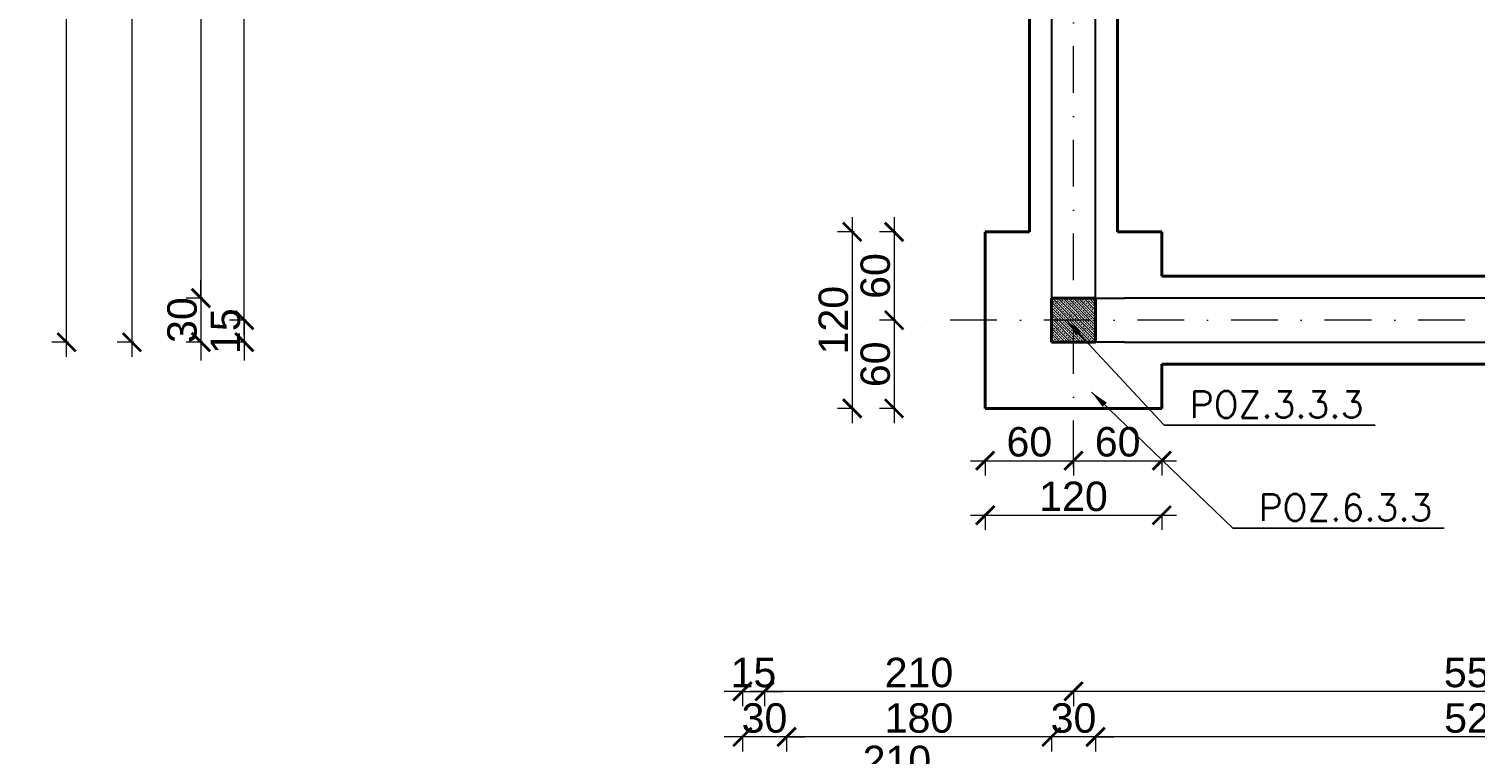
# Model space of a CAD drawing. Extents: x -19 to 9300416, y -12 to 10688993.
# Tile 52 of 106: x 4606677 to 4607660, y 5314784 to 5315276. Entities that reach past the tile are written whole.
import ezdxf

# ---------------------------------------------------------------- set-up
doc = ezdxf.new("R2010")
doc.units = 0
doc.header["$MEASUREMENT"] = 0
doc.linetypes.add('DASHDOT', pattern=[25.4, 12.7, -6.35, 0, -6.35])
for name, color, linetype, lineweight in [('k', 7, 'Continuous', 13), ('K-OPISY', 252, 'Continuous', 15), ('K-SCIANY CIENKI', 163, 'Continuous', 30), ('K-SCIANY GRUBY', 195, 'Continuous', 40), ('K-WIDOK', 45, 'Continuous', 20), ('Osie', 175, 'DASHDOT', 9)]:
    doc.layers.add(name, color=color, linetype=linetype, lineweight=lineweight)
doc.styles.add('Arial Narrow 20', font='arial.ttf', dxfattribs={"height": 20})
doc.styles.add('Simplex', font='simplex.shx')
doc.dimstyles.new('1do100 ok', dxfattribs={"dimscale": 0.5, "dimtxt": 12, "dimasz": 25, "dimexe": 20, "dimexo": 0, "dimgap": 5, "dimtad": 1, "dimdec": 0, "dimzin": 9, "dimtxsty": 'Arial Narrow 20', "dimblk": 'ARCHTICK', "dimcen": 3, "dimdle": 20, "dimclrd": 256, "dimclre": 256, "dimclrt": 256, "dimadec": 0, "dimazin": 2, "dimtfac": 1, "dimtdec": 0, "dimtix": 1, "dimtmove": 2, "dimatfit": 3, "dimldrblk": 'NONE', "dimfxl": 0, "dimtvp": 1, "dimtolj": 1, "dimtzin": 0, "dimlwd": 5, "dimlwe": 5, "dimarcsym": 0})
doc.dimstyles.new('1do50', dxfattribs={"dimscale": 5, "dimtxt": 2.5, "dimasz": 2.5, "dimexe": 2.5, "dimexo": 0.5, "dimgap": 1, "dimtad": 1, "dimdec": 1, "dimrnd": 0.5, "dimzin": 12, "dimdsep": 46, "dimtxsty": 'Simplex', "dimblk": 'OBLIQUE', "dimcen": 0.5, "dimdle": 2.5, "dimclrd": 256, "dimclre": 256, "dimclrt": 256, "dimadec": 1, "dimazin": 3, "dimtfac": 1, "dimtdec": 1, "dimtix": 1, "dimtmove": 0, "dimatfit": 3, "dimfxl": 0, "dimtolj": 1, "dimtzin": 0, "dimarcsym": 0})

# ---------------------------------------------------------------- blocks, each defined once
blk = doc.blocks.new('_Oblique')
at = {"color": 0, "linetype": 'ByBlock', "lineweight": -2}
blk.add_line((-0.5, -0.5), (0.5, 0.5), dxfattribs=at)
blk = doc.blocks.new('G$C61CBF25F')
at = {"layer": 'Osie', "lineweight": 0, "ltscale": 2.5}
for p, q in [((305, 0), (305, 1880)), ((1525, 100), (204.85, 100))]:
    blk.add_line(p, q, dxfattribs=at)
blk = doc.blocks.new('_ArchTick')
at = {"color": 0, "linetype": 'ByBlock', "const_width": 0.15}
blk.add_lwpolyline([(-0.5, -0.5), (0.5, 0.5)], dxfattribs=at)
blk = doc.blocks.new('*D740')
at = {"layer": 'Defpoints', "color": 0, "lineweight": 0, "ltscale": 40}
for p in [(4607937.35, 5314993.55), (4607387.35, 5314989.87), (4607387.35, 5314826.11)]:
    blk.add_point(p, dxfattribs=at)
at = {"layer": 'k', "lineweight": 5, "ltscale": 40}
for p, q in [((4607947.35, 5314826.11), (4607377.35, 5314826.11)), ((4607387.35, 5314827.36), (4607387.35, 5314816.11)), ((4607937.35, 5314827.36), (4607937.35, 5314816.11))]:
    blk.add_line(p, q, dxfattribs=at)
at = {"layer": 'k', "lineweight": 5, "ltscale": 40, "xscale": 12.5, "yscale": 12.5, "zscale": 12.5, "rotation": 180}
blk.add_blockref('_ArchTick', (4607387.35, 5314826.11), dxfattribs=at)
at = {"layer": 'k', "lineweight": 5, "ltscale": 40, "xscale": 12.5, "yscale": 12.5, "zscale": 12.5}
blk.add_blockref('_ArchTick', (4607937.35, 5314826.11), dxfattribs=at)
at = {"layer": 'k', "lineweight": 0, "ltscale": 40, "insert": (4607662.35, 5314838.82), "char_height": 20, "attachment_point": 5, "style": 'Arial Narrow 20'}
blk.add_mtext('\\A1;550', dxfattribs=at)
blk = doc.blocks.new('_None')
blk = doc.blocks.new('*D741')
at = {"layer": 'Defpoints', "color": 0, "lineweight": 0, "ltscale": 40}
for p in [(4607177.35, 5315518.35), (4607387.35, 5314989.87), (4607177.35, 5314826.11)]:
    blk.add_point(p, dxfattribs=at)
at = {"layer": 'k', "lineweight": 5, "ltscale": 40}
for p, q in [((4607397.35, 5314826.11), (4607167.35, 5314826.11)), ((4607177.35, 5314827.36), (4607177.35, 5314816.11)), ((4607387.35, 5314827.36), (4607387.35, 5314816.11))]:
    blk.add_line(p, q, dxfattribs=at)
at = {"layer": 'k', "lineweight": 5, "ltscale": 40, "xscale": 12.5, "yscale": 12.5, "zscale": 12.5, "rotation": 180}
blk.add_blockref('_ArchTick', (4607177.35, 5314826.11), dxfattribs=at)
at = {"layer": 'k', "lineweight": 5, "ltscale": 40, "xscale": 12.5, "yscale": 12.5, "zscale": 12.5}
blk.add_blockref('_ArchTick', (4607387.35, 5314826.11), dxfattribs=at)
at = {"layer": 'k', "lineweight": 0, "ltscale": 40, "insert": (4607282.35, 5314838.82), "char_height": 20, "attachment_point": 5, "style": 'Arial Narrow 20'}
blk.add_mtext('\\A1;210', dxfattribs=at)
blk = doc.blocks.new('*D742')
at = {"layer": 'Defpoints', "color": 0, "lineweight": 0, "ltscale": 40}
for p in [(4606823.86, 5315618.35), (4607077.35, 5315618.35), (4607315.88, 5315078.35)]:
    blk.add_point(p, dxfattribs=at)
at = {"layer": 'k', "lineweight": 5, "ltscale": 40}
for p, q in [((4606823.86, 5315068.35), (4606823.86, 5315628.35)), ((4606825.11, 5315618.35), (4606813.86, 5315618.35)), ((4606825.11, 5315078.35), (4606813.86, 5315078.35))]:
    blk.add_line(p, q, dxfattribs=at)
at = {"layer": 'k', "lineweight": 5, "ltscale": 40, "xscale": 12.5, "yscale": 12.5, "zscale": 12.5}
for p, rotation in [((4606823.86, 5315618.35), 90), ((4606823.86, 5315078.35), 270)]:
    blk.add_blockref('_ArchTick', p, dxfattribs=dict(at, rotation=rotation))
at = {"layer": 'k', "lineweight": 0, "ltscale": 40, "insert": (4606811.15, 5315348.35), "char_height": 20, "attachment_point": 5, "rotation": 90, "style": 'Arial Narrow 20'}
blk.add_mtext('\\A1;540', dxfattribs=at)
blk = doc.blocks.new('*D758')
at = {"layer": 'Defpoints', "color": 0, "lineweight": 0, "ltscale": 40}
for p in [(4607315.88, 5315078.35), (4606823.86, 5315063.35), (4607374.18, 5315063.35)]:
    blk.add_point(p, dxfattribs=at)
at = {"layer": 'k', "lineweight": 5, "ltscale": 40}
for p, q in [((4606823.86, 5315078.35), (4606823.86, 5315090.85)), ((4606825.11, 5315078.35), (4606813.86, 5315078.35)), ((4606823.86, 5315078.35), (4606823.86, 5315063.35)), ((4606825.11, 5315063.35), (4606813.86, 5315063.35)), ((4606823.86, 5315063.35), (4606823.86, 5315050.85))]:
    blk.add_line(p, q, dxfattribs=at)
at = {"layer": 'k', "lineweight": 5, "ltscale": 40, "xscale": 12.5, "yscale": 12.5, "zscale": 12.5}
for p, rotation in [((4606823.86, 5315078.35), 270), ((4606823.86, 5315063.35), 90)]:
    blk.add_blockref('_ArchTick', p, dxfattribs=dict(at, rotation=rotation))
at = {"layer": 'k', "lineweight": 0, "ltscale": 40, "insert": (4606811.15, 5315070.85), "char_height": 20, "attachment_point": 5, "rotation": 90, "style": 'Arial Narrow 20'}
blk.add_mtext('\\A1;15', dxfattribs=at)
blk = doc.blocks.new('*D759')
at = {"layer": 'Defpoints', "color": 0, "lineweight": 0, "ltscale": 40}
for p in [(4607162.35, 5315603.35), (4607177.35, 5315603.35), (4607177.35, 5314826.11)]:
    blk.add_point(p, dxfattribs=at)
at = {"layer": 'k', "lineweight": 5, "ltscale": 40}
for p, q in [((4607162.35, 5314826.11), (4607149.85, 5314826.11)), ((4607162.35, 5314827.36), (4607162.35, 5314816.11)), ((4607162.35, 5314826.11), (4607177.35, 5314826.11)), ((4607177.35, 5314827.36), (4607177.35, 5314816.11)), ((4607177.35, 5314826.11), (4607189.85, 5314826.11))]:
    blk.add_line(p, q, dxfattribs=at)
at = {"layer": 'k', "lineweight": 5, "ltscale": 40, "xscale": 12.5, "yscale": 12.5, "zscale": 12.5}
blk.add_blockref('_ArchTick', (4607162.35, 5314826.11), dxfattribs=at)
at = {"layer": 'k', "lineweight": 5, "ltscale": 40, "xscale": 12.5, "yscale": 12.5, "zscale": 12.5, "rotation": 180}
blk.add_blockref('_ArchTick', (4607177.35, 5314826.11), dxfattribs=at)
at = {"layer": 'k', "lineweight": 0, "ltscale": 40, "insert": (4607169.85, 5314838.82), "char_height": 20, "attachment_point": 5, "style": 'Arial Narrow 20'}
blk.add_mtext('\\A1;15', dxfattribs=at)
blk = doc.blocks.new('*D788')
at = {"layer": 'Defpoints', "color": 0, "lineweight": 0, "ltscale": 40}
for p in [(4607402.35, 5315063.35), (4607922.76, 5315063.35), (4607402.35, 5314795.2)]:
    blk.add_point(p, dxfattribs=at)
at = {"layer": 'k', "lineweight": 5, "ltscale": 40}
for p, q in [((4607932.76, 5314795.2), (4607392.35, 5314795.2)), ((4607402.35, 5314796.45), (4607402.35, 5314785.2)), ((4607922.76, 5314796.45), (4607922.76, 5314785.2))]:
    blk.add_line(p, q, dxfattribs=at)
at = {"layer": 'k', "lineweight": 5, "ltscale": 40, "xscale": 12.5, "yscale": 12.5, "zscale": 12.5, "rotation": 180}
blk.add_blockref('_ArchTick', (4607402.35, 5314795.2), dxfattribs=at)
at = {"layer": 'k', "lineweight": 5, "ltscale": 40, "xscale": 12.5, "yscale": 12.5, "zscale": 12.5}
blk.add_blockref('_ArchTick', (4607922.76, 5314795.2), dxfattribs=at)
at = {"layer": 'k', "lineweight": 0, "ltscale": 40, "insert": (4607662.55, 5314807.91), "char_height": 20, "attachment_point": 5, "style": 'Arial Narrow 20'}
blk.add_mtext('\\A1;520', dxfattribs=at)
blk = doc.blocks.new('*D789')
at = {"layer": 'Defpoints', "color": 0, "lineweight": 0, "ltscale": 40}
for p in [(4607372.35, 5315063.35), (4607402.35, 5315063.35), (4607372.35, 5314795.2)]:
    blk.add_point(p, dxfattribs=at)
at = {"layer": 'k', "lineweight": 5, "ltscale": 40}
for p, q in [((4607372.35, 5314795.2), (4607359.85, 5314795.2)), ((4607372.35, 5314796.45), (4607372.35, 5314785.2)), ((4607402.35, 5314795.2), (4607372.35, 5314795.2)), ((4607402.35, 5314796.45), (4607402.35, 5314785.2)), ((4607402.35, 5314795.2), (4607414.85, 5314795.2))]:
    blk.add_line(p, q, dxfattribs=at)
at = {"layer": 'k', "lineweight": 5, "ltscale": 40, "xscale": 12.5, "yscale": 12.5, "zscale": 12.5}
blk.add_blockref('_ArchTick', (4607372.35, 5314795.2), dxfattribs=at)
at = {"layer": 'k', "lineweight": 5, "ltscale": 40, "xscale": 12.5, "yscale": 12.5, "zscale": 12.5, "rotation": 180}
blk.add_blockref('_ArchTick', (4607402.35, 5314795.2), dxfattribs=at)
at = {"layer": 'k', "lineweight": 0, "ltscale": 40, "insert": (4607387.35, 5314807.91), "char_height": 20, "attachment_point": 5, "style": 'Arial Narrow 20'}
blk.add_mtext('\\A1;30', dxfattribs=at)
blk = doc.blocks.new('*D790')
at = {"layer": 'Defpoints', "color": 0, "lineweight": 0, "ltscale": 40}
for p in [(4607192.35, 5315603.35), (4607372.35, 5315063.35), (4607192.35, 5314795.2)]:
    blk.add_point(p, dxfattribs=at)
at = {"layer": 'k', "lineweight": 5, "ltscale": 40}
for p, q in [((4607382.35, 5314795.2), (4607182.35, 5314795.2)), ((4607192.35, 5314796.45), (4607192.35, 5314785.2)), ((4607372.35, 5314796.45), (4607372.35, 5314785.2))]:
    blk.add_line(p, q, dxfattribs=at)
at = {"layer": 'k', "lineweight": 5, "ltscale": 40, "xscale": 12.5, "yscale": 12.5, "zscale": 12.5, "rotation": 180}
blk.add_blockref('_ArchTick', (4607192.35, 5314795.2), dxfattribs=at)
at = {"layer": 'k', "lineweight": 5, "ltscale": 40, "xscale": 12.5, "yscale": 12.5, "zscale": 12.5}
blk.add_blockref('_ArchTick', (4607372.35, 5314795.2), dxfattribs=at)
at = {"layer": 'k', "lineweight": 0, "ltscale": 40, "insert": (4607282.35, 5314807.91), "char_height": 20, "attachment_point": 5, "style": 'Arial Narrow 20'}
blk.add_mtext('\\A1;180', dxfattribs=at)
blk = doc.blocks.new('*D791')
at = {"layer": 'Defpoints', "color": 0, "lineweight": 0, "ltscale": 40}
for p in [(4607162.35, 5315603.35), (4607192.35, 5315603.35), (4607162.35, 5314795.2)]:
    blk.add_point(p, dxfattribs=at)
at = {"layer": 'k', "lineweight": 5, "ltscale": 40}
for p, q in [((4607162.35, 5314795.2), (4607149.85, 5314795.2)), ((4607162.35, 5314796.45), (4607162.35, 5314785.2)), ((4607192.35, 5314795.2), (4607162.35, 5314795.2)), ((4607192.35, 5314796.45), (4607192.35, 5314785.2)), ((4607192.35, 5314795.2), (4607204.85, 5314795.2))]:
    blk.add_line(p, q, dxfattribs=at)
at = {"layer": 'k', "lineweight": 5, "ltscale": 40, "xscale": 12.5, "yscale": 12.5, "zscale": 12.5}
blk.add_blockref('_ArchTick', (4607162.35, 5314795.2), dxfattribs=at)
at = {"layer": 'k', "lineweight": 5, "ltscale": 40, "xscale": 12.5, "yscale": 12.5, "zscale": 12.5, "rotation": 180}
blk.add_blockref('_ArchTick', (4607192.35, 5314795.2), dxfattribs=at)
at = {"layer": 'k', "lineweight": 0, "ltscale": 40, "insert": (4607177.35, 5314807.91), "char_height": 20, "attachment_point": 5, "style": 'Arial Narrow 20'}
blk.add_mtext('\\A1;30', dxfattribs=at)
blk = doc.blocks.new('*D792')
at = {"layer": 'Defpoints', "color": 0, "lineweight": 0, "ltscale": 40}
for p in [(4607162.35, 5315603.35), (4607372.35, 5315063.35), (4607372.35, 5314766.35)]:
    blk.add_point(p, dxfattribs=at)
at = {"layer": 'k', "lineweight": 5, "ltscale": 40}
for p, q in [((4607152.35, 5314766.35), (4607382.35, 5314766.35)), ((4607162.35, 5314767.6), (4607162.35, 5314756.35)), ((4607372.35, 5314767.6), (4607372.35, 5314756.35))]:
    blk.add_line(p, q, dxfattribs=at)
at = {"layer": 'k', "lineweight": 5, "ltscale": 40, "xscale": 12.5, "yscale": 12.5, "zscale": 12.5, "rotation": 180}
blk.add_blockref('_ArchTick', (4607162.35, 5314766.35), dxfattribs=at)
at = {"layer": 'k', "lineweight": 5, "ltscale": 40, "xscale": 12.5, "yscale": 12.5, "zscale": 12.5}
blk.add_blockref('_ArchTick', (4607372.35, 5314766.35), dxfattribs=at)
at = {"layer": 'k', "lineweight": 0, "ltscale": 40, "insert": (4607267.35, 5314779.06), "char_height": 20, "attachment_point": 5, "style": 'Arial Narrow 20'}
blk.add_mtext('\\A1;210', dxfattribs=at)
blk = doc.blocks.new('*D793')
at = {"layer": 'Defpoints', "color": 0, "lineweight": 0, "ltscale": 40}
for p in [(4607372.35, 5315063.35), (4608522.35, 5315063.35), (4608522.35, 5314766.35)]:
    blk.add_point(p, dxfattribs=at)
at = {"layer": 'k', "lineweight": 5, "ltscale": 40}
for p, q in [((4607362.35, 5314766.35), (4608532.35, 5314766.35)), ((4607372.35, 5314767.6), (4607372.35, 5314756.35)), ((4608522.35, 5314767.6), (4608522.35, 5314756.35))]:
    blk.add_line(p, q, dxfattribs=at)
at = {"layer": 'k', "lineweight": 5, "ltscale": 40, "xscale": 12.5, "yscale": 12.5, "zscale": 12.5, "rotation": 180}
blk.add_blockref('_ArchTick', (4607372.35, 5314766.35), dxfattribs=at)
at = {"layer": 'k', "lineweight": 5, "ltscale": 40, "xscale": 12.5, "yscale": 12.5, "zscale": 12.5}
blk.add_blockref('_ArchTick', (4608522.35, 5314766.35), dxfattribs=at)
at = {"layer": 'k', "lineweight": 0, "ltscale": 40, "insert": (4607947.35, 5314779.06), "char_height": 20, "attachment_point": 5, "style": 'Arial Narrow 20'}
blk.add_mtext('\\A1;1150', dxfattribs=at)
blk = doc.blocks.new('*D794')
at = {"layer": 'Defpoints', "color": 0, "lineweight": 0, "ltscale": 40}
for p in [(4607162.35, 5315603.35), (4608522.35, 5315063.35), (4607162.35, 5314732.5)]:
    blk.add_point(p, dxfattribs=at)
at = {"layer": 'k', "lineweight": 5, "ltscale": 40}
for p, q in [((4608532.35, 5314732.5), (4607152.35, 5314732.5)), ((4607162.35, 5314733.75), (4607162.35, 5314722.5)), ((4608522.35, 5314733.75), (4608522.35, 5314722.5))]:
    blk.add_line(p, q, dxfattribs=at)
at = {"layer": 'k', "lineweight": 5, "ltscale": 40, "xscale": 12.5, "yscale": 12.5, "zscale": 12.5, "rotation": 180}
blk.add_blockref('_ArchTick', (4607162.35, 5314732.5), dxfattribs=at)
at = {"layer": 'k', "lineweight": 5, "ltscale": 40, "xscale": 12.5, "yscale": 12.5, "zscale": 12.5}
blk.add_blockref('_ArchTick', (4608522.35, 5314732.5), dxfattribs=at)
at = {"layer": 'k', "lineweight": 0, "ltscale": 40, "insert": (4607842.35, 5314745.21), "char_height": 20, "attachment_point": 5, "style": 'Arial Narrow 20'}
blk.add_mtext('\\A1;1360', dxfattribs=at)
blk = doc.blocks.new('*D801')
at = {"layer": 'Defpoints', "color": 0, "lineweight": 0, "ltscale": 40}
for p in [(4607327.35, 5315138.35), (4607265.45, 5315078.35), (4607327.35, 5315078.35)]:
    blk.add_point(p, dxfattribs=at)
at = {"layer": 'k', "lineweight": 5, "ltscale": 40}
for p, q in [((4607265.45, 5315148.35), (4607265.45, 5315068.35)), ((4607266.7, 5315138.35), (4607255.45, 5315138.35)), ((4607266.7, 5315078.35), (4607255.45, 5315078.35))]:
    blk.add_line(p, q, dxfattribs=at)
at = {"layer": 'k', "lineweight": 5, "ltscale": 40, "xscale": 12.5, "yscale": 12.5, "zscale": 12.5}
for p, rotation in [((4607265.45, 5315138.35), 90), ((4607265.45, 5315078.35), 270)]:
    blk.add_blockref('_ArchTick', p, dxfattribs=dict(at, rotation=rotation))
at = {"layer": 'k', "lineweight": 0, "ltscale": 40, "insert": (4607252.74, 5315108.35), "char_height": 20, "attachment_point": 5, "rotation": 90, "style": 'Arial Narrow 20'}
blk.add_mtext('\\A1;60', dxfattribs=at)
blk = doc.blocks.new('*D802')
at = {"layer": 'Defpoints', "color": 0, "lineweight": 0, "ltscale": 40}
for p in [(4607327.35, 5315078.35), (4607265.45, 5315018.35), (4607327.35, 5315018.35)]:
    blk.add_point(p, dxfattribs=at)
at = {"layer": 'k', "lineweight": 5, "ltscale": 40}
for p, q in [((4607265.45, 5315088.35), (4607265.45, 5315008.35)), ((4607266.7, 5315078.35), (4607255.45, 5315078.35)), ((4607266.7, 5315018.35), (4607255.45, 5315018.35))]:
    blk.add_line(p, q, dxfattribs=at)
at = {"layer": 'k', "lineweight": 5, "ltscale": 40, "xscale": 12.5, "yscale": 12.5, "zscale": 12.5}
for p, rotation in [((4607265.45, 5315078.35), 90), ((4607265.45, 5315018.35), 270)]:
    blk.add_blockref('_ArchTick', p, dxfattribs=dict(at, rotation=rotation))
at = {"layer": 'k', "lineweight": 0, "ltscale": 40, "insert": (4607252.74, 5315048.35), "char_height": 20, "attachment_point": 5, "rotation": 90, "style": 'Arial Narrow 20'}
blk.add_mtext('\\A1;60', dxfattribs=at)
blk = doc.blocks.new('*D803')
at = {"layer": 'Defpoints', "color": 0, "lineweight": 0, "ltscale": 40}
for p in [(4607327.35, 5315138.35), (4607236.97, 5315018.35), (4607327.35, 5315018.35)]:
    blk.add_point(p, dxfattribs=at)
at = {"layer": 'k', "lineweight": 5, "ltscale": 40}
for p, q in [((4607236.97, 5315148.35), (4607236.97, 5315008.35)), ((4607238.22, 5315138.35), (4607226.97, 5315138.35)), ((4607238.22, 5315018.35), (4607226.97, 5315018.35))]:
    blk.add_line(p, q, dxfattribs=at)
at = {"layer": 'k', "lineweight": 5, "ltscale": 40, "xscale": 12.5, "yscale": 12.5, "zscale": 12.5}
for p, rotation in [((4607236.97, 5315138.35), 90), ((4607236.97, 5315018.35), 270)]:
    blk.add_blockref('_ArchTick', p, dxfattribs=dict(at, rotation=rotation))
at = {"layer": 'k', "lineweight": 0, "ltscale": 40, "insert": (4607224.25, 5315078.35), "char_height": 20, "attachment_point": 5, "rotation": 90, "style": 'Arial Narrow 20'}
blk.add_mtext('\\A1;120', dxfattribs=at)
blk = doc.blocks.new('*D804')
at = {"layer": 'Defpoints', "color": 0, "lineweight": 0, "ltscale": 40}
for p in [(4607327.35, 5315018.35), (4607387.35, 5315018.35), (4607387.35, 5314982.87)]:
    blk.add_point(p, dxfattribs=at)
at = {"layer": 'k', "lineweight": 5, "ltscale": 40}
for p, q in [((4607317.35, 5314982.87), (4607397.35, 5314982.87)), ((4607327.35, 5314984.12), (4607327.35, 5314972.87)), ((4607387.35, 5314984.12), (4607387.35, 5314972.87))]:
    blk.add_line(p, q, dxfattribs=at)
at = {"layer": 'k', "lineweight": 5, "ltscale": 40, "xscale": 12.5, "yscale": 12.5, "zscale": 12.5, "rotation": 180}
blk.add_blockref('_ArchTick', (4607327.35, 5314982.87), dxfattribs=at)
at = {"layer": 'k', "lineweight": 5, "ltscale": 40, "xscale": 12.5, "yscale": 12.5, "zscale": 12.5}
blk.add_blockref('_ArchTick', (4607387.35, 5314982.87), dxfattribs=at)
at = {"layer": 'k', "lineweight": 0, "ltscale": 40, "insert": (4607357.35, 5314995.58), "char_height": 20, "attachment_point": 5, "style": 'Arial Narrow 20'}
blk.add_mtext('\\A1;60', dxfattribs=at)
blk = doc.blocks.new('*D805')
at = {"layer": 'Defpoints', "color": 0, "lineweight": 0, "ltscale": 40}
for p in [(4607387.35, 5315018.35), (4607447.35, 5315018.35), (4607447.35, 5314982.87)]:
    blk.add_point(p, dxfattribs=at)
at = {"layer": 'k', "lineweight": 5, "ltscale": 40}
for p, q in [((4607377.35, 5314982.87), (4607457.35, 5314982.87)), ((4607387.35, 5314984.12), (4607387.35, 5314972.87)), ((4607447.35, 5314984.12), (4607447.35, 5314972.87))]:
    blk.add_line(p, q, dxfattribs=at)
at = {"layer": 'k', "lineweight": 5, "ltscale": 40, "xscale": 12.5, "yscale": 12.5, "zscale": 12.5, "rotation": 180}
blk.add_blockref('_ArchTick', (4607387.35, 5314982.87), dxfattribs=at)
at = {"layer": 'k', "lineweight": 5, "ltscale": 40, "xscale": 12.5, "yscale": 12.5, "zscale": 12.5}
blk.add_blockref('_ArchTick', (4607447.35, 5314982.87), dxfattribs=at)
at = {"layer": 'k', "lineweight": 0, "ltscale": 40, "insert": (4607417.35, 5314995.58), "char_height": 20, "attachment_point": 5, "style": 'Arial Narrow 20'}
blk.add_mtext('\\A1;60', dxfattribs=at)
blk = doc.blocks.new('*D806')
at = {"layer": 'Defpoints', "color": 0, "lineweight": 0, "ltscale": 40}
for p in [(4607327.35, 5315018.35), (4607447.35, 5315018.35), (4607447.35, 5314945.81)]:
    blk.add_point(p, dxfattribs=at)
at = {"layer": 'k', "lineweight": 5, "ltscale": 40}
for p, q in [((4607317.35, 5314945.81), (4607457.35, 5314945.81)), ((4607327.35, 5314947.06), (4607327.35, 5314935.81)), ((4607447.35, 5314947.06), (4607447.35, 5314935.81))]:
    blk.add_line(p, q, dxfattribs=at)
at = {"layer": 'k', "lineweight": 5, "ltscale": 40, "xscale": 12.5, "yscale": 12.5, "zscale": 12.5, "rotation": 180}
blk.add_blockref('_ArchTick', (4607327.35, 5314945.81), dxfattribs=at)
at = {"layer": 'k', "lineweight": 5, "ltscale": 40, "xscale": 12.5, "yscale": 12.5, "zscale": 12.5}
blk.add_blockref('_ArchTick', (4607447.35, 5314945.81), dxfattribs=at)
at = {"layer": 'k', "lineweight": 0, "ltscale": 40, "insert": (4607387.35, 5314958.52), "char_height": 20, "attachment_point": 5, "style": 'Arial Narrow 20'}
blk.add_mtext('\\A1;120', dxfattribs=at)
blk = doc.blocks.new('*D876')
at = {"layer": 'Defpoints', "color": 0, "lineweight": 0, "ltscale": 40}
for p in [(4607372.35, 5315603.35), (4606794.39, 5315093.35), (4607372.35, 5315093.35)]:
    blk.add_point(p, dxfattribs=at)
at = {"layer": 'k', "lineweight": 5, "ltscale": 40}
for p, q in [((4606794.39, 5315613.35), (4606794.39, 5315083.35)), ((4606795.64, 5315603.35), (4606784.39, 5315603.35)), ((4606795.64, 5315093.35), (4606784.39, 5315093.35))]:
    blk.add_line(p, q, dxfattribs=at)
at = {"layer": 'k', "lineweight": 5, "ltscale": 40, "xscale": 12.5, "yscale": 12.5, "zscale": 12.5}
for p, rotation in [((4606794.39, 5315603.35), 90), ((4606794.39, 5315093.35), 270)]:
    blk.add_blockref('_ArchTick', p, dxfattribs=dict(at, rotation=rotation))
at = {"layer": 'k', "lineweight": 0, "ltscale": 40, "insert": (4606781.68, 5315348.35), "char_height": 20, "attachment_point": 5, "rotation": 90, "style": 'Arial Narrow 20'}
blk.add_mtext('\\A1;510', dxfattribs=at)
blk = doc.blocks.new('*D877')
at = {"layer": 'Defpoints', "color": 0, "lineweight": 0, "ltscale": 40}
for p in [(4607372.35, 5315093.35), (4606794.39, 5315063.43), (4607372.9, 5315063.43)]:
    blk.add_point(p, dxfattribs=at)
at = {"layer": 'k', "lineweight": 5, "ltscale": 40}
for p, q in [((4606794.39, 5315093.35), (4606794.39, 5315105.85)), ((4606795.64, 5315093.35), (4606784.39, 5315093.35)), ((4606794.39, 5315093.35), (4606794.39, 5315063.43)), ((4606795.64, 5315063.43), (4606784.39, 5315063.43)), ((4606794.39, 5315063.43), (4606794.39, 5315050.93))]:
    blk.add_line(p, q, dxfattribs=at)
at = {"layer": 'k', "lineweight": 5, "ltscale": 40, "xscale": 12.5, "yscale": 12.5, "zscale": 12.5}
for p, rotation in [((4606794.39, 5315093.35), 270), ((4606794.39, 5315063.43), 90)]:
    blk.add_blockref('_ArchTick', p, dxfattribs=dict(at, rotation=rotation))
at = {"layer": 'k', "lineweight": 0, "ltscale": 40, "insert": (4606781.67, 5315078.39), "char_height": 20, "attachment_point": 5, "rotation": 90, "style": 'Arial Narrow 20'}
blk.add_mtext('\\A1;30', dxfattribs=at)
blk = doc.blocks.new('*D880')
at = {"layer": 'Defpoints', "color": 0, "lineweight": 0, "ltscale": 40}
for p in [(4607162.35, 5315603.35), (4606747.47, 5315063.35), (4607372.35, 5315063.35)]:
    blk.add_point(p, dxfattribs=at)
at = {"layer": 'k', "lineweight": 5, "ltscale": 40}
for p, q in [((4606747.47, 5315613.35), (4606747.47, 5315053.35)), ((4606748.72, 5315603.35), (4606737.47, 5315603.35)), ((4606748.72, 5315063.35), (4606737.47, 5315063.35))]:
    blk.add_line(p, q, dxfattribs=at)
at = {"layer": 'k', "lineweight": 5, "ltscale": 40, "xscale": 12.5, "yscale": 12.5, "zscale": 12.5}
for p, rotation in [((4606747.47, 5315603.35), 90), ((4606747.47, 5315063.35), 270)]:
    blk.add_blockref('_ArchTick', p, dxfattribs=dict(at, rotation=rotation))
at = {"layer": 'k', "lineweight": 0, "ltscale": 40, "insert": (4606734.76, 5315333.35), "char_height": 20, "attachment_point": 5, "rotation": 90, "style": 'Arial Narrow 20'}
blk.add_mtext('\\A1;540', dxfattribs=at)
blk = doc.blocks.new('*D881')
at = {"layer": 'Defpoints', "color": 0, "lineweight": 0, "ltscale": 40}
for p in [(4606703.05, 5316773.35), (4607372.35, 5316773.35), (4607372.35, 5315063.35)]:
    blk.add_point(p, dxfattribs=at)
at = {"layer": 'k', "lineweight": 5, "ltscale": 40}
for p, q in [((4606703.05, 5315053.35), (4606703.05, 5316783.35)), ((4606704.3, 5316773.35), (4606693.05, 5316773.35)), ((4606704.3, 5315063.35), (4606693.05, 5315063.35))]:
    blk.add_line(p, q, dxfattribs=at)
at = {"layer": 'k', "lineweight": 5, "ltscale": 40, "xscale": 12.5, "yscale": 12.5, "zscale": 12.5}
for p, rotation in [((4606703.05, 5316773.35), 90), ((4606703.05, 5315063.35), 270)]:
    blk.add_blockref('_ArchTick', p, dxfattribs=dict(at, rotation=rotation))
at = {"layer": 'k', "lineweight": 0, "ltscale": 40, "insert": (4606690.34, 5315918.35), "char_height": 20, "attachment_point": 5, "rotation": 90, "style": 'Arial Narrow 20'}
blk.add_mtext('\\A1;1710', dxfattribs=at)

msp = doc.modelspace()

# ---------------------------------------------------------------- linework, layer by layer
at = {"layer": 'K-SCIANY CIENKI'}
for p, q in [((4607372.35, 5315603.35), (4607372.35, 5315113.1)), ((4607402.35, 5315113.1), (4607402.35, 5315603.35)), ((4607372.35, 5315113.1), (4607372.35, 5315093.35)), ((4607402.35, 5315093.35), (4607402.35, 5315113.1)), ((4607372.35, 5315093.35), (4607402.35, 5315093.35)), ((4607402.35, 5315063.35), (4607402.35, 5315093.35)), ((4607402.35, 5315093.35), (4607421.94, 5315093.35)), ((4607922.35, 5315093.35), (4607421.94, 5315093.35)), ((4607421.94, 5315063.35), (4607402.35, 5315063.35)), ((4607421.94, 5315063.35), (4607922.35, 5315063.35))]:
    msp.add_line(p, q, dxfattribs=at)
at = {"layer": 'K-SCIANY GRUBY'}
for p, q in [((4607357.35, 5315518.35), (4607357.35, 5315138.35)), ((4607417.35, 5315518.35), (4607417.35, 5315138.35)), ((4607327.35, 5315138.35), (4607357.35, 5315138.35)), ((4607327.35, 5315138.35), (4607327.35, 5315018.35)), ((4607417.35, 5315138.35), (4607447.35, 5315138.35)), ((4607447.35, 5315108.35), (4607447.35, 5315138.35)), ((4607837.35, 5315108.35), (4607447.35, 5315108.35)), ((4607402.35, 5315093.35), (4607372.35, 5315093.35)), ((4607372.35, 5315093.35), (4607372.35, 5315063.35)), ((4607402.35, 5315063.35), (4607402.35, 5315093.35)), ((4607372.35, 5315063.35), (4607402.35, 5315063.35)), ((4607837.35, 5315048.35), (4607447.35, 5315048.35)), ((4607447.35, 5315018.35), (4607447.35, 5315048.35)), ((4607327.35, 5315018.35), (4607447.35, 5315018.35))]:
    msp.add_line(p, q, dxfattribs=at)
at = {"layer": 'K-WIDOK', "linetype": 'Continuous', "lineweight": 0}
for p, q in [((4607372.35, 5315092.26), (4607372.81, 5315091.8)), ((4607372.35, 5315090.5), (4607399.41, 5315063.43)), ((4607372.95, 5315093.43), (4607402.35, 5315064.03)), ((4607373.25, 5315091.36), (4607374.14, 5315090.48)), ((4607374.58, 5315090.04), (4607375.46, 5315089.15)), ((4607375.02, 5315093.13), (4607375.91, 5315092.25)), ((4607376.35, 5315091.8), (4607377.23, 5315090.92)), ((4607376.49, 5315093.43), (4607402.35, 5315067.57)), ((4607377.67, 5315090.48), (4607378.56, 5315089.59)), ((4607378.25, 5315093.43), (4607379, 5315092.69)), ((4607379, 5315089.15), (4607379.88, 5315088.27)), ((4607379.44, 5315092.25), (4607380.33, 5315091.36)), ((4607380.02, 5315093.43), (4607402.35, 5315071.1)), ((4607380.77, 5315090.92), (4607381.65, 5315090.04)), ((4607381.79, 5315093.43), (4607382.09, 5315093.13)), ((4607382.09, 5315089.59), (4607382.98, 5315088.71)), ((4607382.53, 5315092.69), (4607383.42, 5315091.8)), ((4607383.56, 5315093.43), (4607402.35, 5315074.64)), ((4607383.86, 5315091.36), (4607384.74, 5315090.48)), ((4607385.19, 5315090.04), (4607386.07, 5315089.15)), ((4607385.63, 5315093.13), (4607386.51, 5315092.25)), ((4607386.95, 5315091.8), (4607387.84, 5315090.92)), ((4607387.09, 5315093.43), (4607402.35, 5315078.17)), ((4607388.28, 5315090.48), (4607389.16, 5315089.59)), ((4607388.86, 5315093.43), (4607389.61, 5315092.69)), ((4607389.61, 5315089.15), (4607390.49, 5315088.27)), ((4607390.05, 5315092.25), (4607390.93, 5315091.36)), ((4607390.63, 5315093.43), (4607402.35, 5315081.71)), ((4607391.37, 5315090.92), (4607392.26, 5315090.04)), ((4607392.4, 5315093.43), (4607392.7, 5315093.13)), ((4607392.7, 5315089.59), (4607393.58, 5315088.71)), ((4607393.14, 5315092.69), (4607394.03, 5315091.8)), ((4607394.16, 5315093.43), (4607402.35, 5315085.24)), ((4607394.47, 5315091.36), (4607395.35, 5315090.48)), ((4607395.79, 5315090.04), (4607396.68, 5315089.15)), ((4607396.23, 5315093.13), (4607397.12, 5315092.25)), ((4607397.56, 5315091.8), (4607398.44, 5315090.92)), ((4607397.7, 5315093.43), (4607402.35, 5315088.78)), ((4607398.89, 5315090.48), (4607399.77, 5315089.59)), ((4607399.47, 5315093.43), (4607400.21, 5315092.69)), ((4607400.21, 5315089.15), (4607401.1, 5315088.27)), ((4607400.65, 5315092.25), (4607401.54, 5315091.36)), ((4607401.23, 5315093.43), (4607402.35, 5315092.32)), ((4607401.98, 5315090.92), (4607402.35, 5315090.55)), ((4607372.35, 5315088.73), (4607372.37, 5315088.71)), ((4607372.35, 5315086.96), (4607395.88, 5315063.43)), ((4607372.35, 5315083.42), (4607392.34, 5315063.43)), ((4607372.35, 5315081.66), (4607372.81, 5315081.2)), ((4607372.35, 5315079.89), (4607388.81, 5315063.43)), ((4607372.37, 5315085.17), (4607373.25, 5315084.29)), ((4607372.81, 5315088.27), (4607373.7, 5315087.38)), ((4607373.25, 5315080.76), (4607374.14, 5315079.87)), ((4607373.7, 5315083.85), (4607374.58, 5315082.96)), ((4607374.14, 5315086.94), (4607375.02, 5315086.06)), ((4607374.58, 5315079.43), (4607375.46, 5315078.55)), ((4607375.02, 5315082.52), (4607375.91, 5315081.64)), ((4607375.46, 5315085.62), (4607376.35, 5315084.73)), ((4607375.91, 5315088.71), (4607376.79, 5315087.83)), ((4607376.35, 5315081.2), (4607377.23, 5315080.31)), ((4607376.79, 5315084.29), (4607377.67, 5315083.41)), ((4607377.23, 5315087.38), (4607378.12, 5315086.5)), ((4607377.67, 5315079.87), (4607378.56, 5315078.99)), ((4607378.12, 5315082.96), (4607379, 5315082.08)), ((4607378.56, 5315086.06), (4607379.44, 5315085.17)), ((4607379.44, 5315081.64), (4607380.33, 5315080.76)), ((4607379.88, 5315084.73), (4607380.77, 5315083.85)), ((4607380.33, 5315087.83), (4607381.21, 5315086.94)), ((4607380.77, 5315080.31), (4607381.65, 5315079.43)), ((4607381.21, 5315083.41), (4607382.09, 5315082.52)), ((4607381.65, 5315086.5), (4607382.53, 5315085.62)), ((4607382.53, 5315082.08), (4607383.42, 5315081.2)), ((4607382.98, 5315085.17), (4607383.86, 5315084.29)), ((4607383.42, 5315088.27), (4607384.3, 5315087.38)), ((4607383.86, 5315080.76), (4607384.74, 5315079.87)), ((4607384.3, 5315083.85), (4607385.19, 5315082.96)), ((4607384.74, 5315086.94), (4607385.63, 5315086.06)), ((4607385.19, 5315079.43), (4607386.07, 5315078.55)), ((4607385.63, 5315082.52), (4607386.51, 5315081.64)), ((4607386.07, 5315085.62), (4607386.95, 5315084.73)), ((4607386.51, 5315088.71), (4607387.4, 5315087.83)), ((4607386.95, 5315081.2), (4607387.84, 5315080.31)), ((4607387.4, 5315084.29), (4607388.28, 5315083.41)), ((4607387.84, 5315087.38), (4607388.72, 5315086.5)), ((4607388.28, 5315079.87), (4607389.16, 5315078.99)), ((4607388.72, 5315082.96), (4607389.61, 5315082.08)), ((4607389.16, 5315086.06), (4607390.05, 5315085.17)), ((4607390.05, 5315081.64), (4607390.93, 5315080.76)), ((4607390.49, 5315084.73), (4607391.37, 5315083.85)), ((4607390.93, 5315087.83), (4607391.82, 5315086.94)), ((4607391.37, 5315080.31), (4607392.26, 5315079.43)), ((4607391.82, 5315083.41), (4607392.7, 5315082.52)), ((4607392.26, 5315086.5), (4607393.14, 5315085.62)), ((4607393.14, 5315082.08), (4607394.03, 5315081.2)), ((4607393.58, 5315085.17), (4607394.47, 5315084.29)), ((4607394.03, 5315088.27), (4607394.91, 5315087.38)), ((4607394.47, 5315080.76), (4607395.35, 5315079.87)), ((4607394.91, 5315083.85), (4607395.79, 5315082.96)), ((4607395.35, 5315086.94), (4607396.23, 5315086.06)), ((4607395.79, 5315079.43), (4607396.68, 5315078.55)), ((4607396.23, 5315082.52), (4607397.12, 5315081.64)), ((4607396.68, 5315085.62), (4607397.56, 5315084.73)), ((4607397.12, 5315088.71), (4607398, 5315087.83)), ((4607397.56, 5315081.2), (4607398.44, 5315080.31)), ((4607398, 5315084.29), (4607398.89, 5315083.41)), ((4607398.44, 5315087.38), (4607399.33, 5315086.5)), ((4607398.89, 5315079.87), (4607399.77, 5315078.99)), ((4607399.33, 5315082.96), (4607400.21, 5315082.08)), ((4607399.77, 5315086.06), (4607400.65, 5315085.17)), ((4607400.65, 5315081.64), (4607401.54, 5315080.76)), ((4607401.1, 5315084.73), (4607401.98, 5315083.85)), ((4607401.54, 5315087.83), (4607402.35, 5315087.01)), ((4607401.98, 5315080.31), (4607402.35, 5315079.94)), ((4607372.35, 5315078.12), (4607372.37, 5315078.1)), ((4607372.35, 5315076.35), (4607385.27, 5315063.43)), ((4607372.35, 5315072.82), (4607381.74, 5315063.43)), ((4607372.35, 5315071.05), (4607372.81, 5315070.59)), ((4607372.37, 5315074.57), (4607373.25, 5315073.68)), ((4607372.81, 5315077.66), (4607373.7, 5315076.78)), ((4607373.25, 5315070.15), (4607374.14, 5315069.26)), ((4607373.7, 5315073.24), (4607374.58, 5315072.36)), ((4607374.14, 5315076.34), (4607375.02, 5315075.45)), ((4607375.02, 5315071.92), (4607375.91, 5315071.03)), ((4607375.46, 5315075.01), (4607376.35, 5315074.13)), ((4607375.91, 5315078.1), (4607376.79, 5315077.22)), ((4607376.35, 5315070.59), (4607377.23, 5315069.71)), ((4607376.79, 5315073.68), (4607377.67, 5315072.8)), ((4607377.23, 5315076.78), (4607378.12, 5315075.89)), ((4607378.12, 5315072.36), (4607379, 5315071.47)), ((4607378.56, 5315075.45), (4607379.44, 5315074.57)), ((4607379, 5315078.55), (4607379.88, 5315077.66)), ((4607379.44, 5315071.03), (4607380.33, 5315070.15)), ((4607379.88, 5315074.13), (4607380.77, 5315073.24)), ((4607380.33, 5315077.22), (4607381.21, 5315076.34)), ((4607380.77, 5315069.71), (4607381.65, 5315068.82)), ((4607381.21, 5315072.8), (4607382.09, 5315071.92)), ((4607381.65, 5315075.89), (4607382.53, 5315075.01)), ((4607382.09, 5315078.99), (4607382.98, 5315078.1)), ((4607382.53, 5315071.47), (4607383.42, 5315070.59)), ((4607382.98, 5315074.57), (4607383.86, 5315073.68)), ((4607383.42, 5315077.66), (4607384.3, 5315076.78)), ((4607383.86, 5315070.15), (4607384.74, 5315069.26)), ((4607384.3, 5315073.24), (4607385.19, 5315072.36)), ((4607384.74, 5315076.34), (4607385.63, 5315075.45)), ((4607385.63, 5315071.92), (4607386.51, 5315071.03)), ((4607386.07, 5315075.01), (4607386.95, 5315074.13)), ((4607386.51, 5315078.1), (4607387.4, 5315077.22)), ((4607386.95, 5315070.59), (4607387.84, 5315069.71)), ((4607387.4, 5315073.68), (4607388.28, 5315072.8)), ((4607387.84, 5315076.78), (4607388.72, 5315075.89)), ((4607388.72, 5315072.36), (4607389.61, 5315071.47)), ((4607389.16, 5315075.45), (4607390.05, 5315074.57)), ((4607389.61, 5315078.55), (4607390.49, 5315077.66)), ((4607390.05, 5315071.03), (4607390.93, 5315070.15)), ((4607390.49, 5315074.13), (4607391.37, 5315073.24)), ((4607390.93, 5315077.22), (4607391.82, 5315076.34)), ((4607391.37, 5315069.71), (4607392.26, 5315068.82)), ((4607391.82, 5315072.8), (4607392.7, 5315071.92)), ((4607392.26, 5315075.89), (4607393.14, 5315075.01)), ((4607392.7, 5315078.99), (4607393.58, 5315078.1)), ((4607393.14, 5315071.47), (4607394.03, 5315070.59)), ((4607393.58, 5315074.57), (4607394.47, 5315073.68)), ((4607394.03, 5315077.66), (4607394.91, 5315076.78)), ((4607394.47, 5315070.15), (4607395.35, 5315069.26)), ((4607394.91, 5315073.24), (4607395.79, 5315072.36)), ((4607395.35, 5315076.34), (4607396.23, 5315075.45)), ((4607396.23, 5315071.92), (4607397.12, 5315071.03)), ((4607396.68, 5315075.01), (4607397.56, 5315074.13)), ((4607397.12, 5315078.1), (4607398, 5315077.22)), ((4607397.56, 5315070.59), (4607398.44, 5315069.71)), ((4607398, 5315073.68), (4607398.89, 5315072.8)), ((4607398.44, 5315076.78), (4607399.33, 5315075.89)), ((4607399.33, 5315072.36), (4607400.21, 5315071.47)), ((4607399.77, 5315075.45), (4607400.65, 5315074.57)), ((4607400.21, 5315078.55), (4607401.1, 5315077.66)), ((4607400.65, 5315071.03), (4607401.54, 5315070.15)), ((4607401.1, 5315074.13), (4607401.98, 5315073.24)), ((4607401.54, 5315077.22), (4607402.35, 5315076.41)), ((4607401.98, 5315069.71), (4607402.35, 5315069.33)), ((4607372.35, 5315069.28), (4607378.2, 5315063.43)), ((4607372.35, 5315067.51), (4607372.37, 5315067.5)), ((4607372.35, 5315065.75), (4607374.67, 5315063.43)), ((4607372.37, 5315063.96), (4607372.9, 5315063.43)), ((4607372.81, 5315067.05), (4607373.7, 5315066.17)), ((4607374.14, 5315065.73), (4607375.02, 5315064.85)), ((4607374.58, 5315068.82), (4607375.46, 5315067.94)), ((4607375.46, 5315064.4), (4607376.35, 5315063.52)), ((4607375.91, 5315067.5), (4607376.79, 5315066.61)), ((4607377.23, 5315066.17), (4607378.12, 5315065.29)), ((4607377.67, 5315069.26), (4607378.56, 5315068.38)), ((4607378.56, 5315064.85), (4607379.44, 5315063.96)), ((4607379, 5315067.94), (4607379.88, 5315067.05)), ((4607379.88, 5315063.52), (4607379.97, 5315063.43)), ((4607380.33, 5315066.61), (4607381.21, 5315065.73)), ((4607381.65, 5315065.29), (4607382.53, 5315064.4)), ((4607382.09, 5315068.38), (4607382.98, 5315067.5)), ((4607382.98, 5315063.96), (4607383.5, 5315063.43)), ((4607383.42, 5315067.05), (4607384.3, 5315066.17)), ((4607384.74, 5315065.73), (4607385.63, 5315064.85)), ((4607385.19, 5315068.82), (4607386.07, 5315067.94)), ((4607386.07, 5315064.4), (4607386.95, 5315063.52)), ((4607386.51, 5315067.5), (4607387.4, 5315066.61)), ((4607387.84, 5315066.17), (4607388.72, 5315065.29)), ((4607388.28, 5315069.26), (4607389.16, 5315068.38)), ((4607389.16, 5315064.85), (4607390.05, 5315063.96)), ((4607389.61, 5315067.94), (4607390.49, 5315067.05)), ((4607390.49, 5315063.52), (4607390.58, 5315063.43)), ((4607390.93, 5315066.61), (4607391.82, 5315065.73)), ((4607392.26, 5315065.29), (4607393.14, 5315064.4)), ((4607392.7, 5315068.38), (4607393.58, 5315067.5)), ((4607393.58, 5315063.96), (4607394.11, 5315063.43)), ((4607394.03, 5315067.05), (4607394.91, 5315066.17)), ((4607395.35, 5315065.73), (4607396.23, 5315064.85)), ((4607395.79, 5315068.82), (4607396.68, 5315067.94)), ((4607396.68, 5315064.4), (4607397.56, 5315063.52)), ((4607397.12, 5315067.5), (4607398, 5315066.61)), ((4607398.44, 5315066.17), (4607399.33, 5315065.29)), ((4607398.89, 5315069.26), (4607399.77, 5315068.38)), ((4607399.77, 5315064.85), (4607400.65, 5315063.96)), ((4607400.21, 5315067.94), (4607401.1, 5315067.05)), ((4607401.1, 5315063.52), (4607401.18, 5315063.43)), ((4607401.54, 5315066.61), (4607402.35, 5315065.8))]:
    msp.add_line(p, q, dxfattribs=at)

# ---------------------------------------------------------------- block references
at = {"lineweight": 0, "ltscale": 40}
msp.add_blockref('G$C61CBF25F', (4607082.35, 5314978.35), dxfattribs=at)

# ---------------------------------------------------------------- texts
at = {"layer": 'K-OPISY', "char_height": 18, "attachment_point": 7, "style": 'Simplex'}
for s, insert in [('{\\C0;POZ.3.3.3}', (4607466.37, 5315012.01)), ('{\\C0;POZ.6.3.3}', (4607513.16, 5314942.01))]:
    msp.add_mtext(s, dxfattribs=dict(at, insert=insert))

# ---------------------------------------------------------------- dimensions: what is measured, and where the dimension line sits
at = {"layer": 'k', "lineweight": 0, "ltscale": 40}
for base, p1, p2, picture, middle in [((4606703.05, 5316773.35), (4607372.35, 5315063.35), (4607372.35, 5316773.35), '*D881', (4606690.34, 5315918.35)), ((4606823.86, 5315618.35), (4607315.88, 5315078.35), (4607077.35, 5315618.35), '*D742', (4606811.15, 5315348.35)), ((4606747.47, 5315063.35), (4607162.35, 5315603.35), (4607372.35, 5315063.35), '*D880', (4606734.76, 5315333.35)), ((4606794.39, 5315093.35), (4607372.35, 5315603.35), (4607372.35, 5315093.35), '*D876', (4606781.68, 5315348.35)), ((4607236.97, 5315018.35), (4607327.35, 5315138.35), (4607327.35, 5315018.35), '*D803', (4607224.25, 5315078.35)), ((4607265.45, 5315078.35), (4607327.35, 5315138.35), (4607327.35, 5315078.35), '*D801', (4607252.74, 5315108.35)), ((4606794.39, 5315063.43), (4607372.35, 5315093.35), (4607372.9, 5315063.43), '*D877', (4606781.67, 5315078.39)), ((4606823.86, 5315063.35), (4607315.88, 5315078.35), (4607374.18, 5315063.35), '*D758', (4606811.15, 5315070.85)), ((4607265.45, 5315018.35), (4607327.35, 5315078.35), (4607327.35, 5315018.35), '*D802', (4607252.74, 5315048.35))]:
    dim = msp.add_linear_dim(base=base, p1=p1, p2=p2, angle=90, dimstyle='1do100 ok', override={"dimfxl": 2.5}, dxfattribs=at)
    dim.commit()
    dim.dimension.update_dxf_attribs({"geometry": picture, "text_midpoint": middle})
for base, p1, p2, picture, middle in [((4607177.35, 5314826.11), (4607162.35, 5315603.35), (4607177.35, 5315603.35), '*D759', (4607169.85, 5314838.82)), ((4607162.35, 5314795.2), (4607192.35, 5315603.35), (4607162.35, 5315603.35), '*D791', (4607177.35, 5314807.91)), ((4607372.35, 5314766.35), (4607162.35, 5315603.35), (4607372.35, 5315063.35), '*D792', (4607267.35, 5314779.06)), ((4607162.35, 5314732.5), (4608522.35, 5315063.35), (4607162.35, 5315603.35), '*D794', (4607842.35, 5314745.21)), ((4607192.35, 5314795.2), (4607372.35, 5315063.35), (4607192.35, 5315603.35), '*D790', (4607282.35, 5314807.91)), ((4607177.35, 5314826.11), (4607387.35, 5314989.87), (4607177.35, 5315518.35), '*D741', (4607282.35, 5314838.82)), ((4607372.35, 5314795.2), (4607402.35, 5315063.35), (4607372.35, 5315063.35), '*D789', (4607387.35, 5314807.91)), ((4608522.35, 5314766.35), (4607372.35, 5315063.35), (4608522.35, 5315063.35), '*D793', (4607947.35, 5314779.06)), ((4607402.35, 5314795.2), (4607922.76, 5315063.35), (4607402.35, 5315063.35), '*D788', (4607662.55, 5314807.91)), ((4607387.35, 5314982.87), (4607327.35, 5315018.35), (4607387.35, 5315018.35), '*D804', (4607357.35, 5314995.58)), ((4607447.35, 5314945.81), (4607327.35, 5315018.35), (4607447.35, 5315018.35), '*D806', (4607387.35, 5314958.52)), ((4607447.35, 5314982.87), (4607387.35, 5315018.35), (4607447.35, 5315018.35), '*D805', (4607417.35, 5314995.58)), ((4607387.35, 5314826.11), (4607937.35, 5314993.55), (4607387.35, 5314989.87), '*D740', (4607662.35, 5314838.82))]:
    dim = msp.add_linear_dim(base=base, p1=p1, p2=p2, dimstyle='1do100 ok', override={"dimfxl": 2.5}, dxfattribs=at)
    dim.commit()
    dim.dimension.update_dxf_attribs({"geometry": picture, "text_midpoint": middle})

# ---------------------------------------------------------------- leaders
at = {"layer": 'K-OPISY', "annotation_type": 0, "has_hookline": 1, "hookline_direction": 0, "text_width": 126}
for points in [[(4607382.33, 5315078.52), (4607448.87, 5315007.01), (4607461.37, 5315007.01)], [(4607399.58, 5315029.47), (4607495.66, 5314937.01), (4607508.16, 5314937.01)]]:
    msp.add_leader(points, dimstyle='1do50', override={"dimgap": 1, "dimtad": 1}, dxfattribs=at)

doc.saveas('drawing.dxf')
